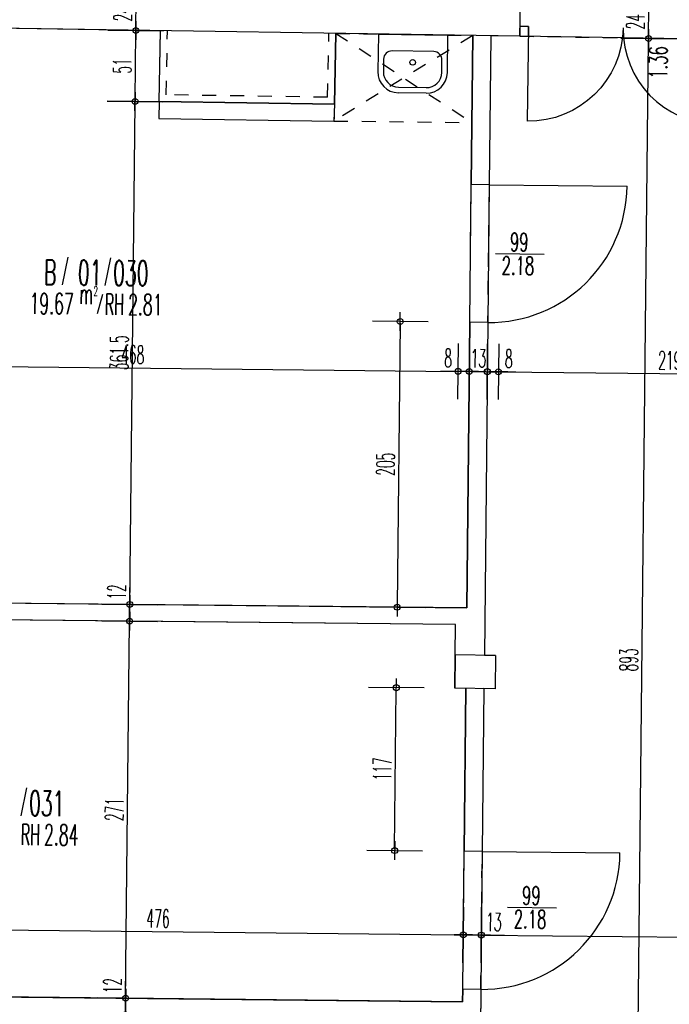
# Model space of a CAD drawing. Extents: x -14.3 to 68.8, y -3.9 to 57.4.
# Tile 26 of 46: x 38.2 to 42.9, y 16.5 to 23.6. Entities that reach past the tile are written whole.
import ezdxf
from ezdxf.enums import TextEntityAlignment as Align

# ---------------------------------------------------------------- set-up
doc = ezdxf.new("R2010")
doc.units = 0
doc.header["$LTSCALE"] = 0.25
doc.header["$MEASUREMENT"] = 0
doc.header["$PDMODE"] = 34
doc.header["$PDSIZE"] = 0.06
doc.linetypes.add('BOS_PUNKT', pattern=[0.18, 0, -0.18])
doc.linetypes.add('BOS_STRICH', pattern=[0.4, 0.2, -0.2])
doc.layers.get('0').update_dxf_attribs({"color": 30, "linetype": 'CONTINUOUS'})
doc.layers.get('DEFPOINTS').update_dxf_attribs({"linetype": 'CONTINUOUS'})
for name, color, linetype in [('01ATTRMB', 7, 'CONTINUOUS'), ('01BEM-I', 7, 'CONTINUOUS'), ('01BEM-TUR', 7, 'CONTINUOUS'), ('01EIN-MOB', 9, 'CONTINUOUS'), ('01EIN-MOB-U', 7, 'BOS_STRICH'), ('01EIN-SAN', 9, 'CONTINUOUS'), ('01FLA-POLY1', 1, 'CONTINUOUS'), ('01TUR-S', 7, 'CONTINUOUS'), ('01WAN', 3, 'CONTINUOUS'), ('01WAN-U', 7, 'BOS_PUNKT'), ('01WLB', 2, 'CONTINUOUS'), ('01WLB-U', 7, 'BOS_PUNKT'), ('01WLB-V', 2, 'BOS_STRICH')]:
    doc.layers.add(name, color=color, linetype=linetype)
doc.styles.add('BOS', font='romans.shx', dxfattribs={"width": 0.6})
doc.styles.add('BOS-BEM', font='romans.shx', dxfattribs={"width": 0.5})
doc.dimstyles.new('BOS-130', dxfattribs={"dimscale": 0.001, "dimtxt": 130, "dimasz": 10.666667, "dimexe": 1.8, "dimexo": 0.1, "dimgap": 30, "dimtad": 1, "dimdec": 4, "dimlfac": 100, "dimrnd": 0.5, "dimzin": 12, "dimtxsty": 'BOS-BEM', "dimblk1": 'BOS-BEM', "dimblk2": 'BOS-BEM', "dimsah": 1, "dimcen": 1.5, "dimse1": 1, "dimse2": 1, "dimclrd": 256, "dimclre": 256, "dimclrt": 256, "dimazin": 3, "dimtfac": 1, "dimtdec": 4, "dimtmove": 0, "dimatfit": 3, "dimtvp": 1.2, "dimtolj": 1, "dimtzin": 0})

# ---------------------------------------------------------------- blocks, each defined once
blk = doc.blocks.new('TUR')
at = {"color": 0, "linetype": 'BYBLOCK'}
blk.add_line((0, 0), (0, 1), dxfattribs=at)
blk.add_arc((0, 0), 1, 0, 90, dxfattribs=at)
blk = doc.blocks.new('BL_WASCHBECKEN')
at = {"color": 0, "linetype": 'BYBLOCK'}
for p, q in [((-0.25, 0), (0.25, 0)), ((-0.25, 0), (-0.25, -0.27)), ((0.25, -0.27), (0.25, 0)), ((0.15, -0.12), (-0.15, -0.12)), ((-0.21, -0.18), (-0.21, -0.27)), ((0.21, -0.27), (0.21, -0.18)), ((-0.1, -0.38), (0.1, -0.38)), ((0.1, -0.42), (-0.1, -0.42))]:
    blk.add_line(p, q, dxfattribs=at)
blk.add_circle((0, -0.2), 0.02, dxfattribs=at)
for centre, radius, start, end in [((-0.15, -0.18), 0.06, 89.99985, 180), ((0.15, -0.18), 0.06, 359.99998, 89.99985), ((-0.1, -0.27), 0.15, 180.00002, 269.99995), ((-0.1, -0.27), 0.11, 180.00002, 270), ((0.1, -0.27), 0.11, 270.00007, 359.99998), ((0.1, -0.27), 0.15, 270.00005, 359.99998)]:
    blk.add_arc(centre, radius, start, end, dxfattribs=at)
blk = doc.blocks.new('BOS-BEM')
for p, q in [((0, -18.75), (0, 18.75)), ((-6.25, 0), (6.25, 0))]:
    blk.add_line(p, q)
blk.add_circle((0, 0), 2)
blk = doc.blocks.new('*D1239')
at = {"layer": '01BEM-I'}
blk.add_line((40.9424, 17.623), (40.9546, 18.7717), dxfattribs=at)
at = {"layer": 'DEFPOINTS', "color": 0}
for p in [(40.9547, 18.7823), (41.4547, 18.777), (41.4423, 17.607)]:
    blk.add_point(p, dxfattribs=at)
at = {"layer": '01BEM-I', "xscale": 0.01066666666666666, "yscale": 0.01066666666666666, "zscale": 0.01066666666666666}
for p, rotation in [((40.9547, 18.7823), 89.39336692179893), ((40.9423, 17.6123), 269.393366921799)]:
    blk.add_blockref('BOS-BEM', p, dxfattribs=dict(at, rotation=rotation))
at = {"layer": '01BEM-I', "insert": (40.8535, 18.1983), "char_height": 0.13, "attachment_point": 5, "rotation": 89.39337, "style": 'BOS-BEM'}
blk.add_mtext('\\A1;117', dxfattribs=at)
blk = doc.blocks.new('*D1238')
at = {"layer": '01BEM-I'}
blk.add_line((40.9824, 21.4015), (40.9609, 19.3709), dxfattribs=at)
at = {"layer": 'DEFPOINTS', "color": 0}
for p in [(41.4825, 21.4069), (40.9608, 19.3602), (41.4608, 19.3549)]:
    blk.add_point(p, dxfattribs=at)
at = {"layer": '01BEM-I', "xscale": 0.01066666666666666, "yscale": 0.01066666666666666, "zscale": 0.01066666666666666}
for p, rotation in [((40.9826, 21.4122), 89.39336692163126), ((40.9608, 19.3602), 269.3933669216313)]:
    blk.add_blockref('BOS-BEM', p, dxfattribs=dict(at, rotation=rotation))
at = {"layer": '01BEM-I', "insert": (40.8767, 20.3872), "char_height": 0.13, "attachment_point": 5, "rotation": 89.39337, "style": 'BOS-BEM'}
blk.add_mtext('\\A1;205', dxfattribs=at)
blk = doc.blocks.new('*D1134')
at = {"layer": '01BEM-I'}
blk.add_line((42.6729, 14.5279), (42.7672, 23.4344), dxfattribs=at)
at = {"layer": 'DEFPOINTS', "color": 0}
for p in [(42.7673, 23.4451), (43.3217, 23.4392), (42.9129, 14.5147)]:
    blk.add_point(p, dxfattribs=at)
at = {"layer": '01BEM-I', "xscale": 0.01066666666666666, "yscale": 0.01066666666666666, "zscale": 0.01066666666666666}
for p, rotation in [((42.7673, 23.4451), 89.39336692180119), ((42.6727, 14.5173), 269.3933669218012)]:
    blk.add_blockref('BOS-BEM', p, dxfattribs=dict(at, rotation=rotation))
at = {"layer": '01BEM-I', "insert": (42.625, 18.9822), "char_height": 0.13, "attachment_point": 5, "rotation": 89.39337, "style": 'BOS-BEM'}
blk.add_mtext('\\A1;893', dxfattribs=at)
blk = doc.blocks.new('*D1290')
at = {"layer": '01BEM-I'}
blk.add_line((42.7674, 23.4558), (42.7697, 23.6744), dxfattribs=at)
at = {"layer": 'DEFPOINTS', "color": 0}
for p in [(42.7698, 23.6851), (43.3267, 23.6792), (43.3217, 23.4392)]:
    blk.add_point(p, dxfattribs=at)
at = {"layer": '01BEM-I', "xscale": 0.01066666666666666, "yscale": 0.01066666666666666, "zscale": 0.01066666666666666}
for p, rotation in [((42.7698, 23.6851), 89.39336692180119), ((42.7673, 23.4451), 269.3933669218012)]:
    blk.add_blockref('BOS-BEM', p, dxfattribs=dict(at, rotation=rotation))
at = {"layer": '01BEM-I', "insert": (42.6735, 23.5661), "char_height": 0.13, "attachment_point": 5, "rotation": 89.39337, "style": 'BOS-BEM'}
blk.add_mtext('\\A1;24', dxfattribs=at)
blk = doc.blocks.new('*D1164')
at = {"layer": '01BEM-I'}
for p, q in [((39.0086, 16.5527), (39.0104, 16.7193)), ((39.0075, 16.4434), (39.0085, 16.5421))]:
    blk.add_line(p, q, dxfattribs=at)
at = {"layer": 'DEFPOINTS', "color": 0}
for p in [(39.0086, 16.5527), (39.296, 16.5497), (39.2947, 16.4297)]:
    blk.add_point(p, dxfattribs=at)
at = {"layer": '01BEM-I', "xscale": 0.01066666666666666, "yscale": 0.01066666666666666, "zscale": 0.01066666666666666}
for p, rotation in [((39.0086, 16.5527), 89.39336692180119), ((39.0074, 16.4327), 269.3933669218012)]:
    blk.add_blockref('BOS-BEM', p, dxfattribs=dict(at, rotation=rotation))
at = {"layer": '01BEM-I', "insert": (38.9146, 16.6424), "char_height": 0.13, "attachment_point": 5, "rotation": 89.39337, "style": 'BOS-BEM'}
blk.add_mtext('\\A1;12', dxfattribs=at)
blk = doc.blocks.new('*D1132')
at = {"layer": '01BEM-I'}
blk.add_line((39.0088, 16.5634), (39.0372, 19.2498), dxfattribs=at)
at = {"layer": 'DEFPOINTS', "color": 0}
for p in [(39.0373, 19.2605), (39.3246, 19.2574), (39.296, 16.5497)]:
    blk.add_point(p, dxfattribs=at)
at = {"layer": '01BEM-I', "xscale": 0.01066666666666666, "yscale": 0.01066666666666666, "zscale": 0.01066666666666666}
for p, rotation in [((39.0373, 19.2605), 89.39336692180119), ((39.0086, 16.5527), 269.3933669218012)]:
    blk.add_blockref('BOS-BEM', p, dxfattribs=dict(at, rotation=rotation))
at = {"layer": '01BEM-I', "insert": (38.928, 17.9076), "char_height": 0.13, "attachment_point": 5, "rotation": 89.39337, "style": 'BOS-BEM'}
blk.add_mtext('\\A1;271', dxfattribs=at)
blk = doc.blocks.new('*D1237')
at = {"layer": '01BEM-I'}
for p, q in [((39.0386, 19.3806), (39.0404, 19.5472)), ((39.0374, 19.2711), (39.0385, 19.3699))]:
    blk.add_line(p, q, dxfattribs=at)
at = {"layer": 'DEFPOINTS', "color": 0}
for p in [(39.0386, 19.3806), (39.3259, 19.3775), (39.3246, 19.2574)]:
    blk.add_point(p, dxfattribs=at)
at = {"layer": '01BEM-I', "xscale": 0.01066666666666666, "yscale": 0.01066666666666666, "zscale": 0.01066666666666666}
for p, rotation in [((39.0386, 19.3806), 89.39336692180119), ((39.0373, 19.2605), 269.3933669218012)]:
    blk.add_blockref('BOS-BEM', p, dxfattribs=dict(at, rotation=rotation))
at = {"layer": '01BEM-I', "insert": (38.9445, 19.4702), "char_height": 0.13, "attachment_point": 5, "rotation": 89.39337, "style": 'BOS-BEM'}
blk.add_mtext('\\A1;12', dxfattribs=at)
blk = doc.blocks.new('*D1223')
at = {"layer": '01BEM-I'}
blk.add_line((39.0387, 19.3912), (39.0767, 22.9823), dxfattribs=at)
at = {"layer": 'DEFPOINTS', "color": 0}
for p in [(39.0768, 22.993), (39.3811, 22.9898), (39.3259, 19.3775)]:
    blk.add_point(p, dxfattribs=at)
at = {"layer": '01BEM-I', "xscale": 0.01066666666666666, "yscale": 0.01066666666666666, "zscale": 0.01066666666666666}
for p, rotation in [((39.0768, 22.993), 89.39336692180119), ((39.0386, 19.3806), 269.3933669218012)]:
    blk.add_blockref('BOS-BEM', p, dxfattribs=dict(at, rotation=rotation))
at = {"layer": '01BEM-I', "insert": (38.9627, 21.1878), "char_height": 0.13, "attachment_point": 5, "rotation": 89.39337, "style": 'BOS-BEM'}
blk.add_mtext('\\A1;361.5', dxfattribs=at)
blk = doc.blocks.new('*D1222')
at = {"layer": '01BEM-I'}
blk.add_line((39.077, 23.0037), (39.0821, 23.4922), dxfattribs=at)
at = {"layer": 'DEFPOINTS', "color": 0}
for p in [(39.0822, 23.5028), (39.3889, 23.4996), (39.3811, 22.9898)]:
    blk.add_point(p, dxfattribs=at)
at = {"layer": '01BEM-I', "xscale": 0.01066666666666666, "yscale": 0.01066666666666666, "zscale": 0.01066666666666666}
for p, rotation in [((39.0822, 23.5028), 89.39336692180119), ((39.0768, 22.993), 269.3933669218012)]:
    blk.add_blockref('BOS-BEM', p, dxfattribs=dict(at, rotation=rotation))
at = {"layer": '01BEM-I', "insert": (38.9845, 23.2489), "char_height": 0.13, "attachment_point": 5, "rotation": 89.39337, "style": 'BOS-BEM'}
blk.add_mtext('\\A1;51', dxfattribs=at)
blk = doc.blocks.new('*D1261')
at = {"layer": '01BEM-I'}
blk.add_line((39.0823, 23.5135), (39.0847, 23.7314), dxfattribs=at)
at = {"layer": 'DEFPOINTS', "color": 0}
for p in [(39.0848, 23.7421), (39.3925, 23.7388), (39.3889, 23.4996)]:
    blk.add_point(p, dxfattribs=at)
at = {"layer": '01BEM-I', "xscale": 0.01066666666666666, "yscale": 0.01066666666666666, "zscale": 0.01066666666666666}
for p, rotation in [((39.0848, 23.7421), 89.39336692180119), ((39.0822, 23.5028), 269.3933669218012)]:
    blk.add_blockref('BOS-BEM', p, dxfattribs=dict(at, rotation=rotation))
at = {"layer": '01BEM-I', "insert": (38.9885, 23.6235), "char_height": 0.13, "attachment_point": 5, "rotation": 89.39337, "style": 'BOS-BEM'}
blk.add_mtext('\\A1;24', dxfattribs=at)
blk = doc.blocks.new('*D1131')
at = {"layer": '01BEM-I'}
blk.add_line((36.6869, 17.0571), (41.4253, 17.0069), dxfattribs=at)
at = {"layer": 'DEFPOINTS', "color": 0}
for p in [(41.4359, 17.0068), (36.6711, 16.5775), (41.4309, 16.5271)]:
    blk.add_point(p, dxfattribs=at)
at = {"layer": '01BEM-I', "xscale": 0.01066666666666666, "yscale": 0.01066666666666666, "zscale": 0.01066666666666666}
for p, rotation in [((36.6762, 17.0572), 179.3933669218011), ((41.4359, 17.0068), 359.3933669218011)]:
    blk.add_blockref('BOS-BEM', p, dxfattribs=dict(at, rotation=rotation))
at = {"layer": '01BEM-I', "insert": (39.2416, 17.1251), "char_height": 0.13, "attachment_point": 5, "rotation": 359.39337, "style": 'BOS-BEM'}
blk.add_mtext('\\A1;476', dxfattribs=at)
blk = doc.blocks.new('*D1130')
at = {"layer": '01BEM-I'}
for p, q in [((41.4466, 17.0067), (41.5553, 17.0056)), ((41.5659, 17.0055), (41.7325, 17.0037))]:
    blk.add_line(p, q, dxfattribs=at)
at = {"layer": 'DEFPOINTS', "color": 0}
for p in [(41.5659, 17.0055), (41.4309, 16.5271), (41.5608, 16.5257)]:
    blk.add_point(p, dxfattribs=at)
at = {"layer": '01BEM-I', "xscale": 0.01066666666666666, "yscale": 0.01066666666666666, "zscale": 0.01066666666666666}
for p, rotation in [((41.4359, 17.0068), 179.3933669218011), ((41.5659, 17.0055), 359.3933669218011)]:
    blk.add_blockref('BOS-BEM', p, dxfattribs=dict(at, rotation=rotation))
at = {"layer": '01BEM-I', "insert": (41.6556, 17.0995), "char_height": 0.13, "attachment_point": 5, "rotation": 359.39337, "style": 'BOS-BEM'}
blk.add_mtext('\\A1;13', dxfattribs=at)
blk = doc.blocks.new('*D1129')
at = {"layer": '01BEM-I'}
blk.add_line((41.5766, 17.0053), (45.7652, 16.961), dxfattribs=at)
at = {"layer": 'DEFPOINTS', "color": 0}
for p in [(45.7759, 16.9609), (41.5608, 16.5257), (45.7701, 16.4117)]:
    blk.add_point(p, dxfattribs=at)
at = {"layer": '01BEM-I', "xscale": 0.01066666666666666, "yscale": 0.01066666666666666, "zscale": 0.01066666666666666}
for p, rotation in [((41.5659, 17.0055), 179.3933669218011), ((45.7759, 16.9609), 359.3933669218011)]:
    blk.add_blockref('BOS-BEM', p, dxfattribs=dict(at, rotation=rotation))
at = {"layer": '01BEM-I', "insert": (43.6719, 17.0782), "char_height": 0.13, "attachment_point": 5, "rotation": 359.39337, "style": 'BOS-BEM'}
blk.add_mtext('\\A1;421', dxfattribs=at)
blk = doc.blocks.new('*D1226')
at = {"layer": '01BEM-I'}
blk.add_line((36.7297, 21.1039), (41.3881, 21.0546), dxfattribs=at)
at = {"layer": 'DEFPOINTS', "color": 0}
for p in [(41.3988, 21.0545), (36.7011, 19.4053), (41.3772, 19.0179)]:
    blk.add_point(p, dxfattribs=at)
at = {"layer": '01BEM-I', "xscale": 0.01066666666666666, "yscale": 0.01066666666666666, "zscale": 0.01066666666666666}
for p, rotation in [((36.719, 21.104), 179.3933669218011), ((41.3988, 21.0545), 359.3933669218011)]:
    blk.add_blockref('BOS-BEM', p, dxfattribs=dict(at, rotation=rotation))
at = {"layer": '01BEM-I', "insert": (39.0599, 21.1742), "char_height": 0.13, "attachment_point": 5, "rotation": 359.39337, "style": 'BOS-BEM'}
blk.add_mtext('\\A1;468', dxfattribs=at)
blk = doc.blocks.new('*D1236')
at = {"layer": '01BEM-I'}
for p, q in [((41.3881, 21.0546), (41.2741, 21.0558)), ((41.4788, 21.0536), (41.3988, 21.0545)), ((41.4894, 21.0535), (41.5001, 21.0534))]:
    blk.add_line(p, q, dxfattribs=at)
at = {"layer": 'DEFPOINTS', "color": 0}
for p in [(41.4788, 21.0536), (41.4608, 19.3549), (41.3772, 19.0179)]:
    blk.add_point(p, dxfattribs=at)
at = {"layer": '01BEM-I', "xscale": 0.01066666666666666, "yscale": 0.01066666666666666, "zscale": 0.01066666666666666}
for p, rotation in [((41.3988, 21.0545), 359.3933669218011), ((41.4788, 21.0536), 179.3933669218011)]:
    blk.add_blockref('BOS-BEM', p, dxfattribs=dict(at, rotation=rotation))
at = {"layer": '01BEM-I', "insert": (41.3268, 21.1502), "char_height": 0.13, "attachment_point": 5, "rotation": 359.39337, "style": 'BOS-BEM'}
blk.add_mtext('\\A1;8', dxfattribs=at)
blk = doc.blocks.new('*D1235')
at = {"layer": '01BEM-I'}
blk.add_line((41.4894, 21.0535), (41.5981, 21.0524), dxfattribs=at)
at = {"layer": 'DEFPOINTS', "color": 0}
for p in [(41.6088, 21.0522), (41.4608, 19.3549), (41.5872, 19.0157)]:
    blk.add_point(p, dxfattribs=at)
at = {"layer": '01BEM-I', "xscale": 0.01066666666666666, "yscale": 0.01066666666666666, "zscale": 0.01066666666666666}
for p, rotation in [((41.4788, 21.0536), 179.3933669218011), ((41.6088, 21.0522), 359.3933669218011)]:
    blk.add_blockref('BOS-BEM', p, dxfattribs=dict(at, rotation=rotation))
at = {"layer": '01BEM-I', "insert": (41.5448, 21.1479), "char_height": 0.13, "attachment_point": 5, "rotation": 359.39337, "style": 'BOS-BEM'}
blk.add_mtext('\\A1;13', dxfattribs=at)
blk = doc.blocks.new('*D1218')
at = {"layer": '01BEM-I'}
for p, q in [((41.5981, 21.0524), (41.5874, 21.0525)), ((41.6088, 21.0522), (41.6888, 21.0514)), ((41.6994, 21.0513), (41.8134, 21.0501))]:
    blk.add_line(p, q, dxfattribs=at)
at = {"layer": 'DEFPOINTS', "color": 0}
for p in [(41.6888, 21.0514), (41.5872, 19.0157), (41.6672, 19.0148)]:
    blk.add_point(p, dxfattribs=at)
at = {"layer": '01BEM-I', "xscale": 0.01066666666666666, "yscale": 0.01066666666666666, "zscale": 0.01066666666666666}
for p, rotation in [((41.6088, 21.0522), 359.3933669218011), ((41.6888, 21.0514), 179.3933669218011)]:
    blk.add_blockref('BOS-BEM', p, dxfattribs=dict(at, rotation=rotation))
at = {"layer": '01BEM-I', "insert": (41.7628, 21.1456), "char_height": 0.13, "attachment_point": 5, "rotation": 359.39337, "style": 'BOS-BEM'}
blk.add_mtext('\\A1;8', dxfattribs=at)
blk = doc.blocks.new('*D1217')
at = {"layer": '01BEM-I'}
blk.add_line((41.6994, 21.0513), (43.8679, 21.0283), dxfattribs=at)
at = {"layer": 'DEFPOINTS', "color": 0}
for p in [(43.8786, 21.0282), (41.6672, 19.0148), (43.857, 18.9916)]:
    blk.add_point(p, dxfattribs=at)
at = {"layer": '01BEM-I', "xscale": 0.01066666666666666, "yscale": 0.01066666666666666, "zscale": 0.01066666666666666}
for p, rotation in [((41.6888, 21.0514), 179.3933669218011), ((43.8786, 21.0282), 359.3933669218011)]:
    blk.add_blockref('BOS-BEM', p, dxfattribs=dict(at, rotation=rotation))
at = {"layer": '01BEM-I', "insert": (42.9206, 21.1334), "char_height": 0.13, "attachment_point": 5, "rotation": 359.39337, "style": 'BOS-BEM'}
blk.add_mtext('\\A1;219', dxfattribs=at)

msp = doc.modelspace()

# ---------------------------------------------------------------- linework, layer by layer
at = {"layer": '01ATTRMB'}
for p, q in [((38.5935534, 21.874007), (38.5529424, 21.6750456)), ((38.9002678, 21.8707596), (38.8596569, 21.6717982)), ((38.8437529, 21.6058352), (38.8037918, 21.4682548)), ((38.2959542, 18.0619674), (38.2553432, 17.863006))]:
    msp.add_line(p, q, dxfattribs=at)
at = {"layer": '01BEM-TUR', "linetype": 'BYBLOCK'}
for p, q in [((41.6677535, 21.8999623), (42.0177339, 21.8962567)), ((41.7548836, 17.2057628), (42.104864, 17.2020572))]:
    msp.add_line(p, q, dxfattribs=at)
at = {"layer": '01EIN-MOB'}
for p, q in [((39.2491777, 22.9917886), (39.2479072, 22.871794)), ((39.2491777, 22.9917886), (40.5090446, 22.9725498)), ((40.5090446, 22.9725498), (40.5065383, 22.8525741)), ((39.2479072, 22.871794), (40.5065383, 22.8525741))]:
    msp.add_line(p, q, dxfattribs=at)
at = {"layer": '01EIN-MOB-U'}
for p, q in [((40.5196926, 23.4822636), (40.5065383, 22.8525741)), ((40.5196926, 23.4822636), (41.5043373, 23.4671798)), ((40.5196926, 23.4822636), (41.4977187, 22.8420793)), ((41.5043373, 23.4671798), (40.5065383, 22.8525741)), ((41.5043373, 23.4671798), (41.4977187, 22.8420793)), ((40.5065383, 22.8525741), (41.4977187, 22.8420793))]:
    msp.add_line(p, q, dxfattribs=at)
at = {"layer": '01FLA-POLY1'}
for points in [[(41.4930044, 22.3968403), (41.5043373, 23.4671798), (40.5196926, 23.4822636), (40.5090446, 22.9725498), (39.2491777, 22.9917886), (39.2598269, 23.5015635), (36.7448425, 23.5400907), (36.7421956, 23.2900971), (36.5122084, 23.2925322), (36.4965389, 21.8126152), (36.726526, 21.81018), (36.7167325, 20.8852319), (36.4867454, 20.887667), (36.4710758, 19.40775), (36.7010629, 19.4053148), (41.4607961, 19.3549181), (41.4825228, 21.4068958)], [(41.4422892, 17.6070207), (41.4546775, 18.7770432), (41.374682, 18.7778902), (41.377223, 19.0178768), (41.3795292, 19.2356838), (36.6997915, 19.2852335), (36.6973802, 19.0574964), (36.6912695, 18.4803667), (36.4612823, 18.4828018), (36.4456128, 17.0028848), (36.6755999, 17.0004496), (36.6711214, 16.577478), (41.4308546, 16.5270813), (41.4318075, 16.6170762)]]:
    msp.add_lwpolyline(points, close=True, dxfattribs=at)
msp.add_lwpolyline([(43.3216716, 23.4392247), (41.8418334, 23.4620097), (41.6343235, 23.4651885), (41.6229972, 22.3954639), (41.6125155, 21.4055194), (41.5872112, 19.0156534), (41.6672068, 19.0148064), (41.6646658, 18.7748198), (41.5846702, 18.7756668), (41.5722819, 17.6056444), (41.5618002, 16.6156999), (41.5588357, 16.3357155), (41.548354, 15.345771), (41.5410486, 14.6558097), (41.5810464, 14.6553862), (41.579671, 14.5254934), (45.7622503, 14.4916552)], dxfattribs=at)
at = {"layer": '01WAN'}
for p, q in [((41.8418334, 23.4620097), (41.8468385, 23.7016024)), ((41.8418334, 23.4620097), (36.7448425, 23.5400907)), ((41.377223, 19.0178768), (41.374682, 18.7778902)), ((41.6672068, 19.0148064), (41.377223, 19.0178768)), ((41.6672068, 19.0148064), (41.6646658, 18.7748198)), ((41.6646658, 18.7748198), (41.374682, 18.7778902))]:
    msp.add_line(p, q, dxfattribs=at)
at = {"layer": '01WAN-U'}
msp.add_line((41.8418334, 23.4620097), (43.3216716, 23.4392247), dxfattribs=at)
at = {"layer": '01WLB'}
for p, q in [((39.2491777, 22.9917886), (39.2598295, 23.5016854)), ((40.5090446, 22.9725498), (40.5196964, 23.4824466)), ((41.5043373, 23.4671798), (41.4930044, 22.3968403)), ((41.6343235, 23.4651885), (41.6229972, 22.3954639)), ((40.5090446, 22.9725498), (39.2491777, 22.9917886)), ((41.6229972, 22.3954639), (41.4930044, 22.3968403)), ((41.4825228, 21.4068958), (41.4607961, 19.3549181)), ((41.6125155, 21.4055194), (41.4825228, 21.4068958)), ((41.6125155, 21.4055194), (41.5872112, 19.0156534)), ((41.4607961, 19.3549181), (36.7010629, 19.4053148)), ((41.3795292, 19.2356838), (36.6997915, 19.2852335)), ((41.377223, 19.0178768), (41.3795292, 19.2356838)), ((41.4546775, 18.7770432), (41.4422892, 17.6070207)), ((41.5846702, 18.7756668), (41.5722819, 17.6056444)), ((41.5722819, 17.6056444), (41.4422892, 17.6070207)), ((41.4308546, 16.5270813), (36.6711214, 16.577478)), ((41.4318075, 16.6170762), (41.4308546, 16.5270813)), ((41.5618002, 16.6156999), (41.4318075, 16.6170762)), ((41.5618002, 16.6156999), (41.5588357, 16.3357155))]:
    msp.add_line(p, q, dxfattribs=at)
msp.add_lwpolyline([(41.8433006, 23.5322426), (41.8418386, 23.4622568), (41.9046211, 23.4612981), (41.9053623, 23.5312949)], close=True, dxfattribs=at)
at = {"layer": '01WLB-U'}
for p, q in [((41.4825228, 21.4068958), (41.4930044, 22.3968403)), ((41.6125155, 21.4055194), (41.6229972, 22.3954639)), ((41.4318075, 16.6170762), (41.4422892, 17.6070207)), ((41.5618002, 16.6156999), (41.5722819, 17.6056444))]:
    msp.add_line(p, q, dxfattribs=at)
at = {"layer": '01WLB-V'}
for p, q in [((39.300217, 23.0410151), (39.3098186, 23.5006412)), ((40.460094, 23.0233031), (40.4697073, 23.4834909)), ((40.460094, 23.0233031), (39.300217, 23.0410151))]:
    msp.add_line(p, q, dxfattribs=at)

# ---------------------------------------------------------------- block references
at = {"layer": '01EIN-SAN', "rotation": 359.1311937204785}
msp.add_blockref('BL_WASCHBECKEN', (41.0754215, 23.4737504), dxfattribs=at)
at = {"layer": '01TUR-S'}
for p, xscale, yscale, zscale, rotation in [((41.9053623, 23.5312949), 0.6799666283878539, -0.6799666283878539, 0.6799666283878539, 359.1251298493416), ((43.265137, 23.5105304), 0.6799666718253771, 0.6799666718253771, 0.6799666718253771, 179.1396112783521), ((41.6229972, 22.3954639), 0.9900000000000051, 0.9900000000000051, 0.9900000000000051, 269.3933669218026), ((41.5722819, 17.6056444), 0.990000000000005, 0.9900000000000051, 0.9900000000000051, 269.3933669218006)]:
    msp.add_blockref('TUR', p, dxfattribs=dict(at, xscale=xscale, yscale=yscale, zscale=zscale, rotation=rotation))

# ---------------------------------------------------------------- texts
at = {"layer": '01ATTRMB', "style": 'BOS'}
for s, height, width, p in [('B', 0.18, 0.55, (38.4208415, 21.6764442)), ('01', 0.18, 0.55, (38.6649948, 21.6738592)), ('030', 0.18, 0.55, (38.9182219, 21.6711782)), ('19.67', 0.15, 0.55, (38.3170432, 21.4674467)), ('RH', 0.15, 0.5, (38.8590133, 21.4617086)), ('2.81', 0.15, 0.55, (39.0259984, 21.4599406)), ('031', 0.18, 0.55, (38.3139083, 17.8623859)), ('RH', 0.15, 0.5, (38.2546996, 17.6529163)), ('2.84', 0.15, 0.55, (38.4216847, 17.6511484))]:
    msp.add_text(s, height=height, rotation=359.3934, dxfattribs=dict(at, width=width)).set_placement(p)
at = {"layer": '01ATTRMB', "style": 'BOS', "width": 0.5}
for s, height, p in [('m', 0.15, (38.7736193, 21.5376169)), ('2', 0.07, (38.8090294, 21.5966882))]:
    msp.add_text(s, height=height, rotation=359.3934, dxfattribs=at).set_placement(p, align=Align.RIGHT)
at = {"layer": '01BEM-TUR', "linetype": 'BYBLOCK', "style": 'BOS', "width": 0.6}
for s, rotation, p in [('1.36', 89.39336692, (42.9013489, 23.1553829)), ('99', 359.39336692, (41.7705287, 21.9186659)), ('2.18', 359.39336692, (41.7111651, 21.7497036)), ('99', 359.39336692, (41.8576588, 17.2244664)), ('2.18', 359.39336692, (41.7982952, 17.0555041))]:
    msp.add_text(s, height=0.13, rotation=rotation, dxfattribs=at).set_placement(p)

# ---------------------------------------------------------------- dimensions: what is measured, and where the dimension line sits
at = {"layer": '01BEM-I'}
for base, p1, p2, angle, picture, middle in [((39.0847695, 23.7420799), (39.3888867, 23.4995865), (39.3925146, 23.7388215), 89.39336692, '*D1261', (38.9885083, 23.6234624)), ((42.7698113, 23.6850573), (43.3216716, 23.4392247), (43.3266838, 23.679161), 89.39336692, '*D1290', (42.6735462, 23.5660818)), ((39.0822363, 23.5028333), (39.3810769, 22.9897745), (39.3888867, 23.4995865), 89.39336692, '*D1222', (38.9845426, 23.2489204)), ((42.7672705, 23.4450948), (42.9129315, 14.514707), (43.3216716, 23.4392247), 89.39336692, '*D1134', (42.6250112, 18.9821783)), ((39.07683811, 22.99299579), (39.32591581, 19.37752252), (39.38107687, 22.98977446), 89.39336692, '*D1223', (38.96271897, 21.1877861)), ((41.3987868, 21.0544721), (36.7010629, 19.4053148), (41.377223, 19.0178768), 359.39336692, '*D1226', (39.0599237, 21.1742416)), ((41.6887705, 21.0514017), (41.5872112, 19.0156534), (41.6672068, 19.0148064), 359.39336692, '*D1218', (41.7627722, 21.1456235)), ((39.0385892, 19.3805648), (39.3246444, 19.2574412), (39.3259158, 19.3775225), 89.39336692, '*D1237', (38.944533, 19.4702085)), ((39.0373177, 19.2604834), (39.2959743, 16.5496857), (39.3246444, 19.2574412), 89.39336692, '*D1132', (38.927988, 17.9076115)), ((41.565927, 17.0054571), (41.4308546, 16.5270813), (41.5608473, 16.5257049), 359.39336692, '*D1130', (41.6555707, 17.0995133)), ((45.7759052, 16.9608813), (41.5608473, 16.5257049), (45.7700899, 16.4116527), 359.39336692, '*D1129', (43.6719219, 17.0781639)), ((39.0086477, 16.5527279), (39.2947038, 16.4296924), (39.2959743, 16.5496857), 89.39336692, '*D1164', (38.9145915, 16.6423716))]:
    dim = msp.add_linear_dim(base=base, p1=p1, p2=p2, angle=angle, dimstyle='BOS-130', dxfattribs=at)
    dim.commit()
    dim.dimension.update_dxf_attribs({"geometry": picture, "text_midpoint": middle})
for p1, p2, distance, picture, middle in [((41.4825228, 21.4068958), (41.4607961, 19.3549181), -0.5, '*D1238', (40.8766928, 20.3872066)), ((41.4422892, 17.6070207), (41.4546775, 18.7770432), 0.5, '*D1239', (40.8535167, 18.1983316))]:
    dim = msp.add_aligned_dim(p1=p1, p2=p2, distance=distance, dimstyle='BOS-130', dxfattribs=at)
    dim.commit()
    dim.dimension.update_dxf_attribs({"geometry": picture, "text_midpoint": middle})
for base, p1, p2, picture, middle in [((41.4787823, 21.0536251), (41.377223, 19.0178768), (41.4607961, 19.3549181), '*D1236', (41.3257909, 21.055245)), ((41.608775, 21.0522487), (41.4607961, 19.3549181), (41.5872112, 19.0156534), '*D1235', (41.5437786, 21.0529369)), ((43.8785983, 21.0282155), (41.6672068, 19.0148064), (43.8570346, 18.9916202), '*D1217', (42.9196137, 21.0383694)), ((41.4359343, 17.0068335), (36.6711214, 16.577478), (41.4308546, 16.5270813), '*D1131', (39.2406404, 17.0300776))]:
    dim = msp.add_linear_dim(base=base, p1=p1, p2=p2, angle=359.39336692, dimstyle='BOS-130', dxfattribs=at)
    dim.commit()
    dim.dimension.update_dxf_attribs({"geometry": picture, "text_midpoint": middle, "dimtype": 160})

doc.saveas('drawing.dxf')
